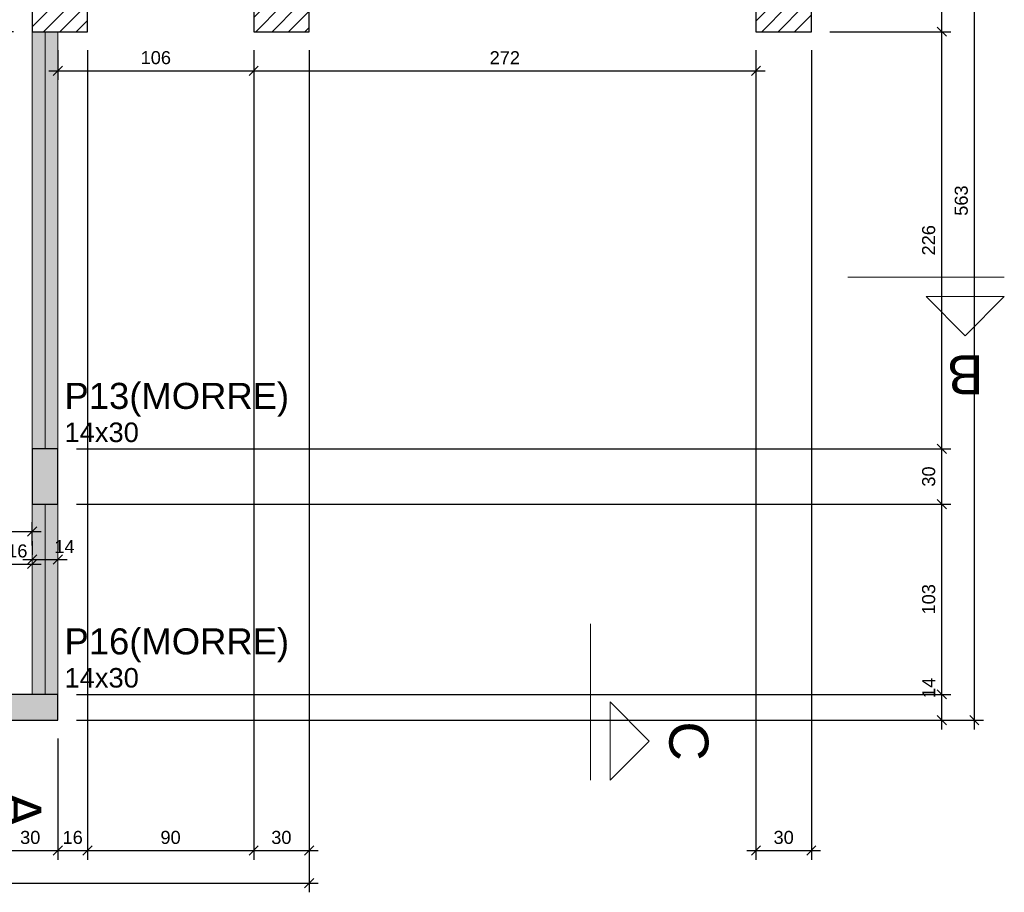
# Model space of a CAD drawing. Header units: millimetres. Extents: x 337 to 526, y -381 to -65.
# Tile 67 of 104: x 392 to 402, y -173 to -164. Entities that reach past the tile are written whole.
import ezdxf

# ---------------------------------------------------------------- set-up
doc = ezdxf.new("R2010")
doc.units = ezdxf.units.MM
doc.header["$MEASUREMENT"] = 0
doc.linetypes.add('DOT', pattern=[6.35, 0, -6.35])
doc.layers.get('0').update_dxf_attribs({"lineweight": 5})
for name, color, linetype, lineweight in [('FO-Cortes', 7, 'Continuous', 5), ('FO-Cotas', 5, 'Continuous', 5), ('FO-Eixos', 5, 'Continuous', 5), ('FO-Hachura pilar que morre', 106, 'Continuous', 5), ('FO-Hachura pilar que passa', 19, 'Continuous', 5), ('FO-Hachura viga', 43, 'Continuous', 5), ('FO-Pilares', 152, 'Continuous', 30), ('FO-Textos dos pilares', 7, 'Continuous', 5), ('FO-Vigas', 1, 'Continuous', 20)]:
    doc.layers.add(name, color=color, linetype=linetype, lineweight=lineweight)
doc.styles.add('Arial', font='arial.ttf')
doc.dimstyles.new('UM_50.000000', dxfattribs={"dimtxt": 0.18, "dimasz": 0.1, "dimexe": 0.1, "dimexo": 0.2, "dimgap": 0, "dimtad": 1, "dimtih": 1, "dimtoh": 1, "dimdec": 1, "dimlfac": 50, "dimzin": 0, "dimdsep": 46, "dimtxsty": 'Standard', "dimcen": 0.09, "dimdle": 0.1, "dimadec": 1, "dimazin": 2, "dimtfac": 1, "dimtdec": 4, "dimtofl": 0, "dimtmove": 0, "dimatfit": 3, "dimfxl": 1, "dimtolj": 1, "dimarcsym": 0})
pattern_1 = [(45, (378.76788, -210.79823), (-0.08838835, 0.08838835), [])]

# ---------------------------------------------------------------- blocks, each defined once
blk = doc.blocks.new('_Oblique')
at = {"color": 0, "linetype": 'ByBlock', "lineweight": -2}
blk.add_line((-0.5, -0.5), (0.5, 0.5), dxfattribs=at)
blk = doc.blocks.new('*D471')
at = {"layer": 'Defpoints', "color": 0, "transparency": 16777216}
for p in [(391.744, -169.701), (391.744, -169.701), (391.424, -171.113)]:
    blk.add_point(p, dxfattribs=at)
at = {"layer": 'FO-Cotas', "color": 0, "lineweight": -2, "transparency": 16777216}
for p, q in [((391.744, -169.501), (391.744, -169.601)), ((391.424, -170.913), (391.424, -169.601)), ((391.324, -169.701), (391.844, -169.701))]:
    blk.add_line(p, q, dxfattribs=at)
at = {"layer": 'FO-Cotas', "color": 0, "lineweight": -2, "transparency": 16777216, "xscale": 0.1, "yscale": 0.1, "zscale": 0.1, "rotation": 180}
blk.add_blockref('_Oblique', (391.424, -169.701), dxfattribs=at)
at = {"layer": 'FO-Cotas', "color": 0, "lineweight": -2, "transparency": 16777216, "xscale": 0.1, "yscale": 0.1, "zscale": 0.1}
blk.add_blockref('_Oblique', (391.744, -169.701), dxfattribs=at)
at = {"layer": 'FO-Cotas', "color": 7, "transparency": 16777216, "insert": (391.584, -169.56), "char_height": 0.1412, "attachment_point": 5, "rotation": 0.0057, "style": 'Arial'}
blk.add_mtext('\\A1;16', dxfattribs=at)
blk = doc.blocks.new('*D477')
at = {"layer": 'Defpoints', "color": 0, "transparency": 16777216}
for p in [(391.744, -169.348), (386.504, -169.701), (391.744, -169.701)]:
    blk.add_point(p, dxfattribs=at)
at = {"layer": 'FO-Cotas', "color": 0, "lineweight": -2, "transparency": 16777216}
for p, q in [((386.504, -169.501), (386.504, -169.248)), ((391.744, -169.501), (391.744, -169.248)), ((386.404, -169.348), (391.844, -169.348))]:
    blk.add_line(p, q, dxfattribs=at)
at = {"layer": 'FO-Cotas', "color": 0, "lineweight": -2, "transparency": 16777216, "xscale": 0.1, "yscale": 0.1, "zscale": 0.1, "rotation": 180}
blk.add_blockref('_Oblique', (386.504, -169.348), dxfattribs=at)
at = {"layer": 'FO-Cotas', "color": 0, "lineweight": -2, "transparency": 16777216, "xscale": 0.1, "yscale": 0.1, "zscale": 0.1}
blk.add_blockref('_Oblique', (391.744, -169.348), dxfattribs=at)
at = {"layer": 'FO-Cotas', "color": 7, "transparency": 16777216, "insert": (389.124, -169.207), "char_height": 0.1412, "attachment_point": 5, "rotation": 0.0057, "style": 'Arial'}
blk.add_mtext('\\A1;262', dxfattribs=at)
blk = doc.blocks.new('*D481')
at = {"layer": 'Defpoints', "color": 0, "transparency": 16777216}
for p in [(391.424, -171.393), (392.024, -171.393), (392.024, -172.805)]:
    blk.add_point(p, dxfattribs=at)
at = {"layer": 'FO-Cotas', "color": 0, "lineweight": -2, "transparency": 16777216}
for p, q in [((391.424, -171.593), (391.424, -172.905)), ((392.024, -171.593), (392.024, -172.905)), ((391.324, -172.805), (392.124, -172.805))]:
    blk.add_line(p, q, dxfattribs=at)
at = {"layer": 'FO-Cotas', "color": 0, "lineweight": -2, "transparency": 16777216, "xscale": 0.1, "yscale": 0.1, "zscale": 0.1, "rotation": 180}
blk.add_blockref('_Oblique', (391.424, -172.805), dxfattribs=at)
at = {"layer": 'FO-Cotas', "color": 0, "lineweight": -2, "transparency": 16777216, "xscale": 0.1, "yscale": 0.1, "zscale": 0.1}
blk.add_blockref('_Oblique', (392.024, -172.805), dxfattribs=at)
at = {"layer": 'FO-Cotas', "color": 7, "transparency": 16777216, "insert": (391.724, -172.664), "char_height": 0.1412, "attachment_point": 5, "rotation": 0.0057, "style": 'Arial'}
blk.add_mtext('\\A1;30', dxfattribs=at)
blk = doc.blocks.new('*D482')
at = {"layer": 'Defpoints', "color": 0, "transparency": 16777216}
for p in [(392.344, -163.933), (392.024, -171.393), (392.344, -172.805)]:
    blk.add_point(p, dxfattribs=at)
at = {"layer": 'FO-Cotas', "color": 0, "lineweight": -2, "transparency": 16777216}
for p, q in [((392.344, -164.133), (392.344, -172.905)), ((392.024, -171.593), (392.024, -172.905)), ((391.924, -172.805), (392.444, -172.805))]:
    blk.add_line(p, q, dxfattribs=at)
at = {"layer": 'FO-Cotas', "color": 0, "lineweight": -2, "transparency": 16777216, "xscale": 0.1, "yscale": 0.1, "zscale": 0.1, "rotation": 180}
blk.add_blockref('_Oblique', (392.024, -172.805), dxfattribs=at)
at = {"layer": 'FO-Cotas', "color": 0, "lineweight": -2, "transparency": 16777216, "xscale": 0.1, "yscale": 0.1, "zscale": 0.1}
blk.add_blockref('_Oblique', (392.344, -172.805), dxfattribs=at)
at = {"layer": 'FO-Cotas', "color": 7, "transparency": 16777216, "insert": (392.184, -172.664), "char_height": 0.1412, "attachment_point": 5, "rotation": 0.0057, "style": 'Arial'}
blk.add_mtext('\\A1;16', dxfattribs=at)
blk = doc.blocks.new('*D483')
at = {"layer": 'Defpoints', "color": 0, "transparency": 16777216}
for p in [(392.344, -163.933), (394.144, -163.933), (394.144, -172.805)]:
    blk.add_point(p, dxfattribs=at)
at = {"layer": 'FO-Cotas', "color": 0, "lineweight": -2, "transparency": 16777216}
for p, q in [((392.344, -164.133), (392.344, -172.905)), ((394.144, -164.133), (394.144, -172.905)), ((392.244, -172.805), (394.244, -172.805))]:
    blk.add_line(p, q, dxfattribs=at)
at = {"layer": 'FO-Cotas', "color": 0, "lineweight": -2, "transparency": 16777216, "xscale": 0.1, "yscale": 0.1, "zscale": 0.1, "rotation": 180}
blk.add_blockref('_Oblique', (392.344, -172.805), dxfattribs=at)
at = {"layer": 'FO-Cotas', "color": 0, "lineweight": -2, "transparency": 16777216, "xscale": 0.1, "yscale": 0.1, "zscale": 0.1}
blk.add_blockref('_Oblique', (394.144, -172.805), dxfattribs=at)
at = {"layer": 'FO-Cotas', "color": 7, "transparency": 16777216, "insert": (393.244, -172.664), "char_height": 0.1412, "attachment_point": 5, "rotation": 0.0057, "style": 'Arial'}
blk.add_mtext('\\A1;90', dxfattribs=at)
blk = doc.blocks.new('*D484')
at = {"layer": 'Defpoints', "color": 0, "transparency": 16777216}
for p in [(394.144, -163.933), (394.744, -163.933), (394.744, -172.805)]:
    blk.add_point(p, dxfattribs=at)
at = {"layer": 'FO-Cotas', "color": 0, "lineweight": -2, "transparency": 16777216}
for p, q in [((394.144, -164.133), (394.144, -172.905)), ((394.744, -164.133), (394.744, -172.905)), ((394.044, -172.805), (394.844, -172.805))]:
    blk.add_line(p, q, dxfattribs=at)
at = {"layer": 'FO-Cotas', "color": 0, "lineweight": -2, "transparency": 16777216, "xscale": 0.1, "yscale": 0.1, "zscale": 0.1, "rotation": 180}
blk.add_blockref('_Oblique', (394.144, -172.805), dxfattribs=at)
at = {"layer": 'FO-Cotas', "color": 0, "lineweight": -2, "transparency": 16777216, "xscale": 0.1, "yscale": 0.1, "zscale": 0.1}
blk.add_blockref('_Oblique', (394.744, -172.805), dxfattribs=at)
at = {"layer": 'FO-Cotas', "color": 7, "transparency": 16777216, "insert": (394.444, -172.664), "char_height": 0.1412, "attachment_point": 5, "rotation": 0.0057, "style": 'Arial'}
blk.add_mtext('\\A1;30', dxfattribs=at)
blk = doc.blocks.new('*D486')
at = {"layer": 'Defpoints', "color": 0, "transparency": 16777216}
for p in [(399.584, -163.933), (400.184, -163.933), (400.184, -172.805)]:
    blk.add_point(p, dxfattribs=at)
at = {"layer": 'FO-Cotas', "color": 0, "lineweight": -2, "transparency": 16777216}
for p, q in [((399.584, -164.133), (399.584, -172.905)), ((400.184, -164.133), (400.184, -172.905)), ((399.484, -172.805), (400.284, -172.805))]:
    blk.add_line(p, q, dxfattribs=at)
at = {"layer": 'FO-Cotas', "color": 0, "lineweight": -2, "transparency": 16777216, "xscale": 0.1, "yscale": 0.1, "zscale": 0.1, "rotation": 180}
blk.add_blockref('_Oblique', (399.584, -172.805), dxfattribs=at)
at = {"layer": 'FO-Cotas', "color": 0, "lineweight": -2, "transparency": 16777216, "xscale": 0.1, "yscale": 0.1, "zscale": 0.1}
blk.add_blockref('_Oblique', (400.184, -172.805), dxfattribs=at)
at = {"layer": 'FO-Cotas', "color": 7, "transparency": 16777216, "insert": (399.884, -172.664), "char_height": 0.1412, "attachment_point": 5, "rotation": 0.0057, "style": 'Arial'}
blk.add_mtext('\\A1;30', dxfattribs=at)
blk = doc.blocks.new('*D487')
at = {"layer": 'Defpoints', "color": 0, "transparency": 16777216}
for p in [(394.744, -163.933), (386.224, -171.393), (394.744, -173.158)]:
    blk.add_point(p, dxfattribs=at)
at = {"layer": 'FO-Cotas', "color": 0, "lineweight": -2, "transparency": 16777216}
for p, q in [((394.744, -164.133), (394.744, -173.258)), ((386.224, -171.593), (386.224, -173.258)), ((386.124, -173.158), (394.844, -173.158))]:
    blk.add_line(p, q, dxfattribs=at)
at = {"layer": 'FO-Cotas', "color": 0, "lineweight": -2, "transparency": 16777216, "xscale": 0.1, "yscale": 0.1, "zscale": 0.1, "rotation": 180}
blk.add_blockref('_Oblique', (386.224, -173.158), dxfattribs=at)
at = {"layer": 'FO-Cotas', "color": 0, "lineweight": -2, "transparency": 16777216, "xscale": 0.1, "yscale": 0.1, "zscale": 0.1}
blk.add_blockref('_Oblique', (394.744, -173.158), dxfattribs=at)
at = {"layer": 'FO-Cotas', "color": 7, "transparency": 16777216, "insert": (390.484, -173.017), "char_height": 0.1412, "attachment_point": 5, "rotation": 0.0057, "style": 'Arial'}
blk.add_mtext('\\A1;426', dxfattribs=at)
blk = doc.blocks.new('*D494')
at = {"layer": 'Defpoints', "color": 0, "transparency": 16777216}
for p in [(384.459, -160.133), (394.144, -160.133), (386.224, -171.393)]:
    blk.add_point(p, dxfattribs=at)
at = {"layer": 'FO-Cotas', "color": 0, "lineweight": -2, "transparency": 16777216}
for p, q in [((384.459, -171.493), (384.459, -160.033)), ((393.944, -160.133), (384.359, -160.133)), ((386.024, -171.393), (384.359, -171.393))]:
    blk.add_line(p, q, dxfattribs=at)
at = {"layer": 'FO-Cotas', "color": 0, "lineweight": -2, "transparency": 16777216, "xscale": 0.1, "yscale": 0.1, "zscale": 0.1}
for p, rotation in [((384.459, -160.133), 90), ((384.459, -171.393), 270)]:
    blk.add_blockref('_Oblique', p, dxfattribs=dict(at, rotation=rotation))
at = {"layer": 'FO-Cotas', "color": 7, "transparency": 16777216, "insert": (384.318, -165.763), "char_height": 0.1412, "attachment_point": 5, "rotation": 90, "style": 'Arial'}
blk.add_mtext('\\A1;563', dxfattribs=at)
blk = doc.blocks.new('*D495')
at = {"layer": 'Defpoints', "color": 0, "transparency": 16777216}
for p in [(392.024, -171.113), (401.596, -171.113), (392.024, -171.393)]:
    blk.add_point(p, dxfattribs=at)
at = {"layer": 'FO-Cotas', "color": 0, "lineweight": -2, "transparency": 16777216}
for p, q in [((401.596, -171.493), (401.596, -171.013)), ((392.224, -171.113), (401.696, -171.113)), ((392.224, -171.393), (401.696, -171.393))]:
    blk.add_line(p, q, dxfattribs=at)
at = {"layer": 'FO-Cotas', "color": 0, "lineweight": -2, "transparency": 16777216, "xscale": 0.1, "yscale": 0.1, "zscale": 0.1}
for p, rotation in [((401.596, -171.113), 90), ((401.596, -171.393), 270)]:
    blk.add_blockref('_Oblique', p, dxfattribs=dict(at, rotation=rotation))
at = {"layer": 'FO-Cotas', "color": 7, "transparency": 16777216, "insert": (401.455, -171.042), "char_height": 0.1412, "attachment_point": 5, "rotation": 90, "style": 'Arial'}
blk.add_mtext('\\A1;14', dxfattribs=at)
blk = doc.blocks.new('*D496')
at = {"layer": 'Defpoints', "color": 0, "transparency": 16777216}
for p in [(392.024, -169.053), (401.596, -169.053), (392.024, -171.113)]:
    blk.add_point(p, dxfattribs=at)
at = {"layer": 'FO-Cotas', "color": 0, "lineweight": -2, "transparency": 16777216}
for p, q in [((401.596, -171.213), (401.596, -168.953)), ((392.224, -169.053), (401.696, -169.053)), ((392.224, -171.113), (401.696, -171.113))]:
    blk.add_line(p, q, dxfattribs=at)
at = {"layer": 'FO-Cotas', "color": 0, "lineweight": -2, "transparency": 16777216, "xscale": 0.1, "yscale": 0.1, "zscale": 0.1}
for p, rotation in [((401.596, -169.053), 90), ((401.596, -171.113), 270)]:
    blk.add_blockref('_Oblique', p, dxfattribs=dict(at, rotation=rotation))
at = {"layer": 'FO-Cotas', "color": 7, "transparency": 16777216, "insert": (401.455, -170.083), "char_height": 0.1412, "attachment_point": 5, "rotation": 90, "style": 'Arial'}
blk.add_mtext('\\A1;103', dxfattribs=at)
blk = doc.blocks.new('*D497')
at = {"layer": 'Defpoints', "color": 0, "transparency": 16777216}
for p in [(392.024, -168.453), (401.596, -168.453), (392.024, -169.053)]:
    blk.add_point(p, dxfattribs=at)
at = {"layer": 'FO-Cotas', "color": 0, "lineweight": -2, "transparency": 16777216}
for p, q in [((401.596, -169.153), (401.596, -168.353)), ((392.224, -168.453), (401.696, -168.453)), ((392.224, -169.053), (401.696, -169.053))]:
    blk.add_line(p, q, dxfattribs=at)
at = {"layer": 'FO-Cotas', "color": 0, "lineweight": -2, "transparency": 16777216, "xscale": 0.1, "yscale": 0.1, "zscale": 0.1}
for p, rotation in [((401.596, -168.453), 90), ((401.596, -169.053), 270)]:
    blk.add_blockref('_Oblique', p, dxfattribs=dict(at, rotation=rotation))
at = {"layer": 'FO-Cotas', "color": 7, "transparency": 16777216, "insert": (401.455, -168.753), "char_height": 0.1412, "attachment_point": 5, "rotation": 90, "style": 'Arial'}
blk.add_mtext('\\A1;30', dxfattribs=at)
blk = doc.blocks.new('*D498')
at = {"layer": 'Defpoints', "color": 0, "transparency": 16777216}
for p in [(400.184, -163.933), (401.596, -163.933), (392.024, -168.453)]:
    blk.add_point(p, dxfattribs=at)
at = {"layer": 'FO-Cotas', "color": 0, "lineweight": -2, "transparency": 16777216}
for p, q in [((401.596, -168.553), (401.596, -163.833)), ((400.384, -163.933), (401.696, -163.933)), ((392.224, -168.453), (401.696, -168.453))]:
    blk.add_line(p, q, dxfattribs=at)
at = {"layer": 'FO-Cotas', "color": 0, "lineweight": -2, "transparency": 16777216, "xscale": 0.1, "yscale": 0.1, "zscale": 0.1}
for p, rotation in [((401.596, -163.933), 90), ((401.596, -168.453), 270)]:
    blk.add_blockref('_Oblique', p, dxfattribs=dict(at, rotation=rotation))
at = {"layer": 'FO-Cotas', "color": 7, "transparency": 16777216, "insert": (401.455, -166.193), "char_height": 0.1412, "attachment_point": 5, "rotation": 90, "style": 'Arial'}
blk.add_mtext('\\A1;226', dxfattribs=at)
blk = doc.blocks.new('*D499')
at = {"layer": 'Defpoints', "color": 0, "transparency": 16777216}
for p in [(400.184, -163.653), (401.596, -163.653), (400.184, -163.933)]:
    blk.add_point(p, dxfattribs=at)
at = {"layer": 'FO-Cotas', "color": 0, "lineweight": -2, "transparency": 16777216}
for p, q in [((401.596, -164.033), (401.596, -163.553)), ((400.384, -163.653), (401.696, -163.653)), ((400.384, -163.933), (401.696, -163.933))]:
    blk.add_line(p, q, dxfattribs=at)
at = {"layer": 'FO-Cotas', "color": 0, "lineweight": -2, "transparency": 16777216, "xscale": 0.1, "yscale": 0.1, "zscale": 0.1}
for p, rotation in [((401.596, -163.653), 90), ((401.596, -163.933), 270)]:
    blk.add_blockref('_Oblique', p, dxfattribs=dict(at, rotation=rotation))
at = {"layer": 'FO-Cotas', "color": 7, "transparency": 16777216, "insert": (401.455, -163.582), "char_height": 0.1412, "attachment_point": 5, "rotation": 90, "style": 'Arial'}
blk.add_mtext('\\A1;14', dxfattribs=at)
blk = doc.blocks.new('*D502')
at = {"layer": 'Defpoints', "color": 0, "transparency": 16777216}
for p in [(400.184, -160.133), (401.949, -160.133), (392.024, -171.393)]:
    blk.add_point(p, dxfattribs=at)
at = {"layer": 'FO-Cotas', "color": 0, "lineweight": -2, "transparency": 16777216}
for p, q in [((401.949, -171.493), (401.949, -160.033)), ((400.384, -160.133), (402.049, -160.133)), ((392.224, -171.393), (402.049, -171.393))]:
    blk.add_line(p, q, dxfattribs=at)
at = {"layer": 'FO-Cotas', "color": 0, "lineweight": -2, "transparency": 16777216, "xscale": 0.1, "yscale": 0.1, "zscale": 0.1}
for p, rotation in [((401.949, -160.133), 90), ((401.949, -171.393), 270)]:
    blk.add_blockref('_Oblique', p, dxfattribs=dict(at, rotation=rotation))
at = {"layer": 'FO-Cotas', "color": 7, "transparency": 16777216, "insert": (401.808, -165.763), "char_height": 0.1412, "attachment_point": 5, "rotation": 90, "style": 'Arial'}
blk.add_mtext('\\A1;563', dxfattribs=at)
blk = doc.blocks.new('*D503')
at = {"layer": 'Defpoints', "color": 0, "transparency": 16777216}
for p in [(391.744, -169.653), (392.024, -169.653), (392.024, -169.653)]:
    blk.add_point(p, dxfattribs=at)
at = {"layer": 'FO-Cotas', "color": 0, "lineweight": -2, "transparency": 16777216}
for p, q in [((391.744, -169.453), (391.744, -169.553)), ((392.024, -169.453), (392.024, -169.553)), ((391.644, -169.653), (392.124, -169.653))]:
    blk.add_line(p, q, dxfattribs=at)
at = {"layer": 'FO-Cotas', "color": 0, "lineweight": -2, "transparency": 16777216, "xscale": 0.1, "yscale": 0.1, "zscale": 0.1, "rotation": 180}
blk.add_blockref('_Oblique', (391.744, -169.653), dxfattribs=at)
at = {"layer": 'FO-Cotas', "color": 0, "lineweight": -2, "transparency": 16777216, "xscale": 0.1, "yscale": 0.1, "zscale": 0.1}
blk.add_blockref('_Oblique', (392.024, -169.653), dxfattribs=at)
at = {"layer": 'FO-Cotas', "color": 7, "transparency": 16777216, "insert": (392.095, -169.512), "char_height": 0.1412, "attachment_point": 5, "rotation": 0.0057, "style": 'Arial'}
blk.add_mtext('\\A1;14', dxfattribs=at)
blk = doc.blocks.new('*D506')
at = {"layer": 'Defpoints', "color": 0, "transparency": 16777216}
for p in [(392.024, -163.933), (394.144, -163.933), (394.144, -164.356)]:
    blk.add_point(p, dxfattribs=at)
at = {"layer": 'FO-Cotas', "color": 0, "lineweight": -2, "transparency": 16777216}
for p, q in [((392.024, -164.133), (392.024, -164.456)), ((394.144, -164.133), (394.144, -164.456)), ((391.924, -164.356), (394.244, -164.356))]:
    blk.add_line(p, q, dxfattribs=at)
at = {"layer": 'FO-Cotas', "color": 0, "lineweight": -2, "transparency": 16777216, "xscale": 0.1, "yscale": 0.1, "zscale": 0.1, "rotation": 180}
blk.add_blockref('_Oblique', (392.024, -164.356), dxfattribs=at)
at = {"layer": 'FO-Cotas', "color": 0, "lineweight": -2, "transparency": 16777216, "xscale": 0.1, "yscale": 0.1, "zscale": 0.1}
blk.add_blockref('_Oblique', (394.144, -164.356), dxfattribs=at)
at = {"layer": 'FO-Cotas', "color": 7, "transparency": 16777216, "insert": (393.084, -164.215), "char_height": 0.1412, "attachment_point": 5, "rotation": 0.0057, "style": 'Arial'}
blk.add_mtext('\\A1;106', dxfattribs=at)
blk = doc.blocks.new('*D507')
at = {"layer": 'Defpoints', "color": 0, "transparency": 16777216}
for p in [(394.144, -163.933), (399.584, -163.933), (399.584, -164.356)]:
    blk.add_point(p, dxfattribs=at)
at = {"layer": 'FO-Cotas', "color": 0, "lineweight": -2, "transparency": 16777216}
for p, q in [((394.144, -164.133), (394.144, -164.456)), ((399.584, -164.133), (399.584, -164.456)), ((394.044, -164.356), (399.684, -164.356))]:
    blk.add_line(p, q, dxfattribs=at)
at = {"layer": 'FO-Cotas', "color": 0, "lineweight": -2, "transparency": 16777216, "xscale": 0.1, "yscale": 0.1, "zscale": 0.1, "rotation": 180}
blk.add_blockref('_Oblique', (394.144, -164.356), dxfattribs=at)
at = {"layer": 'FO-Cotas', "color": 0, "lineweight": -2, "transparency": 16777216, "xscale": 0.1, "yscale": 0.1, "zscale": 0.1}
blk.add_blockref('_Oblique', (399.584, -164.356), dxfattribs=at)
at = {"layer": 'FO-Cotas', "color": 7, "transparency": 16777216, "insert": (396.864, -164.215), "char_height": 0.1412, "attachment_point": 5, "rotation": 0.0057, "style": 'Arial'}
blk.add_mtext('\\A1;272', dxfattribs=at)
blk = doc.blocks.new('*D508')
at = {"layer": 'Defpoints', "color": 0, "transparency": 16777216}
for p in [(391.744, -163.933), (391.321, -171.113), (391.744, -171.113)]:
    blk.add_point(p, dxfattribs=at)
at = {"layer": 'FO-Cotas', "color": 0, "lineweight": -2, "transparency": 16777216}
for p, q in [((391.321, -163.833), (391.321, -171.213)), ((391.544, -163.933), (391.221, -163.933)), ((391.544, -171.113), (391.221, -171.113))]:
    blk.add_line(p, q, dxfattribs=at)
at = {"layer": 'FO-Cotas', "color": 0, "lineweight": -2, "transparency": 16777216, "xscale": 0.1, "yscale": 0.1, "zscale": 0.1}
for p, rotation in [((391.321, -163.933), 90), ((391.321, -171.113), 270)]:
    blk.add_blockref('_Oblique', p, dxfattribs=dict(at, rotation=rotation))
at = {"layer": 'FO-Cotas', "color": 7, "transparency": 16777216, "insert": (391.179, -167.523), "char_height": 0.1412, "attachment_point": 5, "rotation": 90, "style": 'Arial'}
blk.add_mtext('\\A1;359', dxfattribs=at)

msp = doc.modelspace()

# ---------------------------------------------------------------- hatches: boundary and pattern name
at = {"layer": 'FO-Hachura pilar que morre', "linetype": 'Continuous'}
for points in [[(392.0241, -168.4531), (391.8841, -168.4531), (391.7441, -168.4531), (391.7441, -168.7531), (391.7441, -169.0531), (391.8841, -169.0531), (392.0241, -169.0531), (392.0241, -168.7531)], [(392.0241, -171.3931), (392.0241, -171.2531), (392.0241, -171.1131), (391.7241, -171.1131), (391.4241, -171.1131), (391.4241, -171.2531), (391.4241, -171.3931), (391.7241, -171.3931)]]:
    msp.add_hatch(color=256, dxfattribs=at).paths.add_polyline_path(points)
at = {"layer": 'FO-Hachura pilar que passa', "linetype": 'Continuous'}
h = msp.add_hatch(dxfattribs=at)
h.set_pattern_fill('ANSI31', color=256, style=0)
h.set_pattern_definition(pattern_1)
h.paths.add_polyline_path([(392.3441, -163.9329), (392.3441, -163.7929), (392.3441, -163.6529), (392.0441, -163.6529), (391.7441, -163.6529), (391.7441, -163.7929), (391.7441, -163.9329), (392.0441, -163.9329)])
h = msp.add_hatch(dxfattribs=at)
h.set_pattern_fill('ANSI31', color=256, style=0)
h.set_pattern_definition(pattern_1)
h.paths.add_polyline_path([(394.1443, -163.6529), (394.1443, -163.7929), (394.1443, -163.9329), (394.4443, -163.9329), (394.7443, -163.9329), (394.7443, -163.7929), (394.7443, -163.6529), (394.4443, -163.6529)])
h = msp.add_hatch(dxfattribs=at)
h.set_pattern_fill('ANSI31', color=256, style=0)
h.set_pattern_definition(pattern_1)
h.paths.add_polyline_path([(400.1841, -163.9329), (400.1841, -163.7929), (400.1841, -163.6529), (399.8841, -163.6529), (399.5841, -163.6529), (399.5841, -163.7929), (399.5841, -163.9329), (399.8841, -163.9329)])
at = {"layer": 'FO-Hachura viga', "linetype": 'Continuous'}
for points in [[(392.0241, -163.9329), (392.0241, -163.9329), (391.7441, -163.9329), (391.7441, -168.4531), (392.0241, -168.4531), (392.0241, -163.9329)], [(392.0241, -169.0531), (392.0241, -169.0531), (391.7441, -169.0531), (391.7441, -171.1131), (392.0241, -171.1131), (392.0241, -169.0531)]]:
    msp.add_hatch(color=256, dxfattribs=at).paths.add_polyline_path(points)

# ---------------------------------------------------------------- linework, layer by layer
at = {"layer": 'FO-Cortes', "ltscale": 0.2}
for p, q in [((400.5792, -166.5922), (402.2736, -166.5922)), ((397.7918, -170.3486), (397.7918, -172.043))]:
    msp.add_line(p, q, dxfattribs=at)
at = {"layer": 'FO-Cortes', "linetype": 'Continuous'}
for points in [[(402.2736, -166.804), (401.4264, -166.804), (401.85, -167.2276), (402.2736, -166.804)], [(398.0036, -172.043), (398.0036, -171.1958), (398.4272, -171.6194), (398.0036, -172.043)]]:
    msp.add_lwpolyline(points, close=True, dxfattribs=at)
at = {"layer": 'FO-Eixos'}
for p, q in [((391.8841, -168.4531), (391.8841, -163.9329)), ((391.8841, -171.1131), (391.8841, -169.0531))]:
    msp.add_line(p, q, dxfattribs=at)
at = {"layer": 'FO-Pilares'}
for points in [[(392.3441, -163.9329), (392.3441, -163.7929), (392.3441, -163.6529), (392.0441, -163.6529), (391.7441, -163.6529), (391.7441, -163.7929), (391.7441, -163.9329), (392.0441, -163.9329), (392.3441, -163.9329)], [(394.1443, -163.6529), (394.1443, -163.7929), (394.1443, -163.9329), (394.4443, -163.9329), (394.7443, -163.9329), (394.7443, -163.7929), (394.7443, -163.6529), (394.4443, -163.6529), (394.1443, -163.6529)], [(400.1841, -163.9329), (400.1841, -163.7929), (400.1841, -163.6529), (399.8841, -163.6529), (399.5841, -163.6529), (399.5841, -163.7929), (399.5841, -163.9329), (399.8841, -163.9329), (400.1841, -163.9329)], [(392.0241, -168.4531), (391.8841, -168.4531), (391.7441, -168.4531), (391.7441, -168.7531), (391.7441, -169.0531), (391.8841, -169.0531), (392.0241, -169.0531), (392.0241, -168.7531), (392.0241, -168.4531)], [(392.0241, -171.3931), (392.0241, -171.2531), (392.0241, -171.1131), (391.7241, -171.1131), (391.4241, -171.1131), (391.4241, -171.2531), (391.4241, -171.3931), (391.7241, -171.3931), (392.0241, -171.3931)]]:
    msp.add_lwpolyline(points, close=True, dxfattribs=at)
at = {"layer": 'FO-Vigas'}
for p, q in [((391.7441, -168.4531), (391.7441, -163.9329)), ((392.0241, -168.4531), (392.0241, -163.9329)), ((391.7441, -171.1131), (391.7441, -169.0531)), ((392.0241, -171.1131), (392.0241, -169.0531))]:
    msp.add_line(p, q, dxfattribs=at)

# ---------------------------------------------------------------- texts
at = {"layer": 'FO-Cortes', "linetype": 'DOT', "ltscale": 0.2, "char_height": 0.4236, "attachment_point": 8, "line_spacing_factor": 0.798, "style": 'Arial'}
for s, insert, width, rotation in [('B', (401.85, -167.4394), 0.803434, 180), ('C', (398.639, -171.6194), 0.869897, 270), ('A', (391.4194, -172.364), 0.803434, 270)]:
    msp.add_mtext(s, dxfattribs=dict(at, insert=insert, width=width, rotation=rotation))
at = {"layer": 'FO-Textos dos pilares', "attachment_point": 7, "line_spacing_factor": 0.798, "style": 'Arial'}
for s, insert, char_height, width in [('P13(MORRE)', (392.0949, -168.1052), 0.2824, 4.643198), ('14x30', (392.0947, -168.3825), 0.2118, 1.640981), ('P16(MORRE)', (392.0949, -170.7652), 0.2824, 4.643198), ('14x30', (392.0947, -171.0425), 0.2118, 1.640981)]:
    msp.add_mtext(s, dxfattribs=dict(at, insert=insert, char_height=char_height, width=width))

# ---------------------------------------------------------------- dimensions: what is measured, and where the dimension line sits
at = {"layer": 'FO-Cotas'}
for base, p1, p2, picture, middle in [((384.4591, -160.1329), (386.2241, -171.3931), (394.1443, -160.1329), '*D494', (384.3179, -165.763)), ((401.9491, -160.1329), (392.0241, -171.3931), (400.1841, -160.1329), '*D502', (401.8079, -165.763)), ((401.5961, -163.6529), (400.1841, -163.9329), (400.1841, -163.6529), '*D499', (401.4549, -163.5823)), ((391.3205, -171.1131), (391.7441, -163.9329), (391.7441, -171.1131), '*D508', (391.1793, -167.523)), ((401.5961, -163.9329), (392.0241, -168.4531), (400.1841, -163.9329), '*D498', (401.4549, -166.193)), ((401.5961, -168.4531), (392.0241, -169.0531), (392.0241, -168.4531), '*D497', (401.4549, -168.7531)), ((401.5961, -169.0531), (392.0241, -171.1131), (392.0241, -169.0531), '*D496', (401.4549, -170.0831)), ((401.5961, -171.1131), (392.0241, -171.3931), (392.0241, -171.1131), '*D495', (401.4549, -171.0425))]:
    dim = msp.add_linear_dim(base=base, p1=p1, p2=p2, angle=90, dimstyle='UM_50.000000', override={"dimtxt": 0.1412, "dimasz": 0.1, "dimexe": 0.1, "dimexo": 0.2, "dimtad": 1, "dimtih": 0, "dimtoh": 0, "dimdec": 1, "dimlfac": 50, "dimzin": 8, "dimtxsty": 'Arial', "dimblk": 'Oblique', "dimblk1": 'Oblique', "dimblk2": 'Oblique', "dimsah": 1, "dimdle": 0.1, "dimse1": 0, "dimse2": 0, "dimclrt": 7, "dimadec": 1, "dimazin": 3, "dimtmove": 2, "dimldrblk": 'Oblique'}, dxfattribs=at)
    dim.commit()
    dim.dimension.update_dxf_attribs({"geometry": picture, "text_midpoint": middle, "dimtype": 160, "text_rotation": 90})
for base, p1, p2, picture, middle in [((394.7443, -173.1581), (386.2241, -171.3931), (394.7443, -163.9329), '*D487', (390.4842, -173.0169)), ((392.3441, -172.8051), (392.0241, -171.3931), (392.3441, -163.9329), '*D482', (392.1841, -172.6639)), ((394.1443, -164.3565), (392.0241, -163.9329), (394.1443, -163.9329), '*D506', (393.0842, -164.2153)), ((394.1443, -172.8051), (392.3441, -163.9329), (394.1443, -163.9329), '*D483', (393.2442, -172.6639)), ((394.7443, -172.8051), (394.1443, -163.9329), (394.7443, -163.9329), '*D484', (394.4443, -172.6639)), ((399.5841, -164.3565), (394.1443, -163.9329), (399.5841, -163.9329), '*D507', (396.8642, -164.2153)), ((400.1841, -172.8051), (399.5841, -163.9329), (400.1841, -163.9329), '*D486', (399.8841, -172.6639)), ((391.7441, -169.3481), (386.5041, -169.7011), (391.7441, -169.7011), '*D477', (389.1241, -169.2069)), ((392.0241, -169.6531), (391.7441, -169.6531), (392.0241, -169.6531), '*D503', (392.0947, -169.5119)), ((391.7441, -169.7011), (391.4241, -171.1131), (391.7441, -169.7011), '*D471', (391.5841, -169.5599)), ((392.0241, -172.8051), (391.4241, -171.3931), (392.0241, -171.3931), '*D481', (391.7241, -172.6639))]:
    dim = msp.add_linear_dim(base=base, p1=p1, p2=p2, dimstyle='UM_50.000000', override={"dimtxt": 0.1412, "dimasz": 0.1, "dimexe": 0.1, "dimexo": 0.2, "dimtad": 1, "dimtih": 0, "dimtoh": 0, "dimdec": 1, "dimlfac": 50, "dimzin": 8, "dimtxsty": 'Arial', "dimblk": 'Oblique', "dimblk1": 'Oblique', "dimblk2": 'Oblique', "dimsah": 1, "dimdle": 0.1, "dimse1": 0, "dimse2": 0, "dimclrt": 7, "dimadec": 1, "dimazin": 3, "dimtmove": 2, "dimldrblk": 'Oblique'}, dxfattribs=at)
    dim.commit()
    dim.dimension.update_dxf_attribs({"geometry": picture, "text_midpoint": middle, "dimtype": 160, "text_rotation": 0.00573})

doc.saveas('drawing.dxf')
